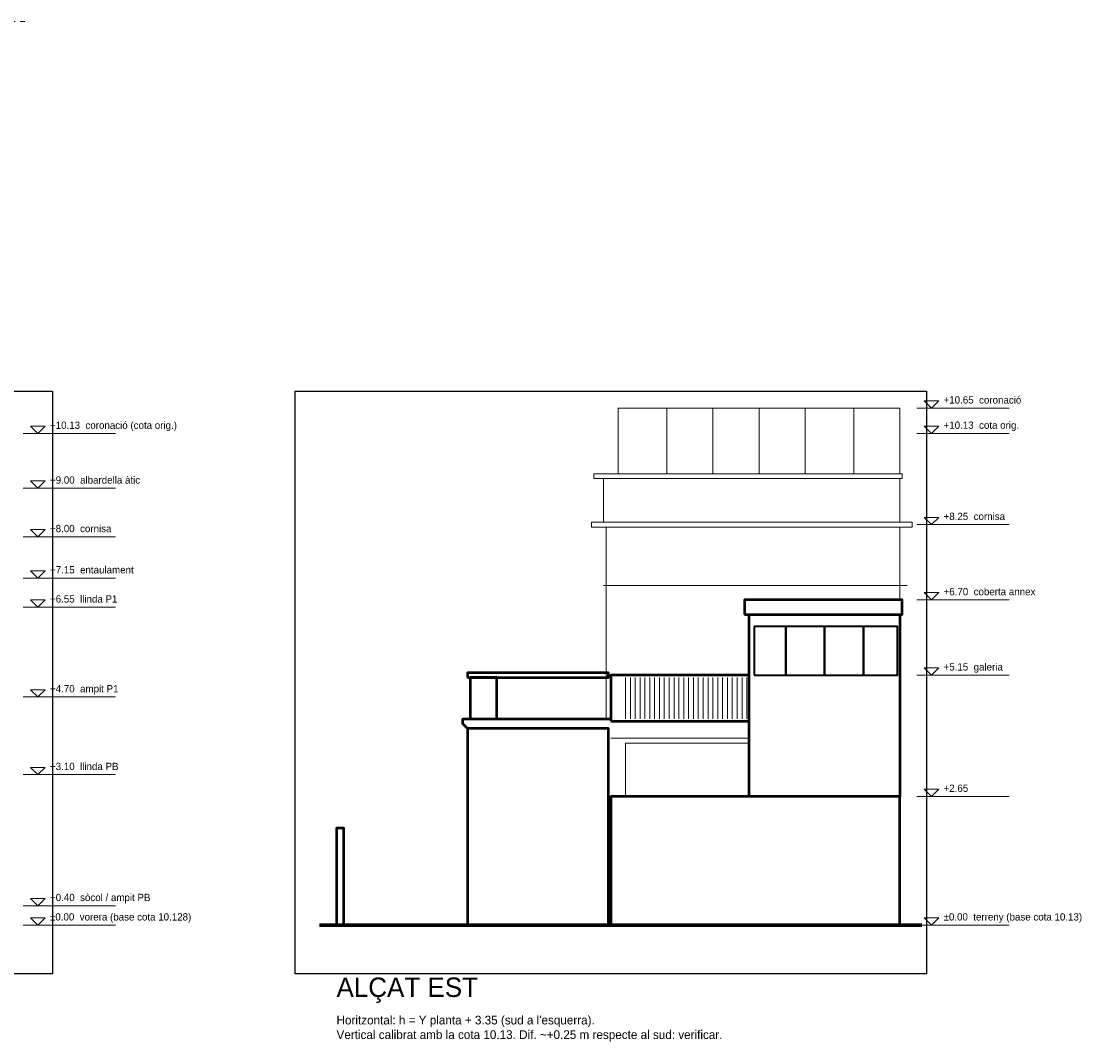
# Model space of a CAD drawing. Header units: metres. Extents: x -31 to 25.9, y -59.6 to 3.
# Tile 53 of 53: x 3.9 to 25.9, y -24.4 to -3.4. Entities that reach past the tile are written whole.
import ezdxf
from ezdxf.enums import TextEntityAlignment as Align

# ---------------------------------------------------------------- set-up
doc = ezdxf.new("R2010")
doc.units = ezdxf.units.M
doc.linetypes.add('Aligning Line', pattern=[0.00635, 0.003175, -0.003175])
for name, color, linetype, lineweight in [('A-ALCAT-CONTORN', 7, 'Continuous', 50), ('A-ALCAT-COTES', 1, 'Continuous', 18), ('A-ALCAT-FONS', 9, 'Continuous', 9), ('A-ALCAT-JUNTES', 8, 'Continuous', 9), ('A-ALCAT-MOTLLURES', 3, 'Continuous', 18), ('A-ALCAT-OBERTURES', 4, 'Continuous', 35), ('A-ALCAT-TERRENY', 7, 'Continuous', 70), ('A-ALCAT-TEXT', 7, 'Continuous', 18)]:
    doc.layers.add(name, color=color, linetype=linetype, lineweight=lineweight)
doc.layers.add('A-ALCAT-REF-IMATGE', color=8, linetype='Continuous', plot=False)
doc.layers.add('G-ANNO-SYMB', color=7, linetype='Aligning Line', lineweight=9, true_color=0xc2007f00)
picture_1 = doc.add_image_def('image1.png', size_in_pixel=(1650, 1200))
picture_2 = doc.add_image_def('image3.png', size_in_pixel=(1300, 1200))

msp = doc.modelspace()

# ---------------------------------------------------------------- linework, layer by layer
at = {"layer": 'A-ALCAT-CONTORN'}
for points in [[(18.75, -15.6), (22, -15.6), (22, -15.3), (18.75, -15.3)], [(13.05, -16.9), (15.95, -16.9), (15.95, -16.8), (13.05, -16.8)], [(13.1, -17.75), (13.65, -17.75), (13.65, -16.9), (13.1, -16.9)], [(16, -17.8), (18.85, -17.8), (18.85, -16.85), (16, -16.85)], [(13.05, -22), (15.95, -22), (15.95, -17.95), (13.05, -17.95)], [(16, -22), (21.95, -22), (21.95, -19.35), (16, -19.35)], [(10.35, -22), (10.5, -22), (10.5, -20), (10.35, -20)]]:
    msp.add_lwpolyline(points, close=True, dxfattribs=at)
for points in [[(18.85, -19.35), (18.85, -15.6), (21.95, -15.6), (21.95, -19.35)], [(13.05, -17.95), (12.95, -17.85), (12.95, -17.75), (16, -17.75)]]:
    msp.add_lwpolyline(points, dxfattribs=at)
at = {"layer": 'A-ALCAT-COTES'}
for p, q in [((22.3, -11.35), (24.2, -11.35)), ((3.9, -11.872), (5.8, -11.872)), ((22.3, -11.87), (24.2, -11.87)), ((3.9, -13), (5.8, -13)), ((22.3, -13.75), (24.2, -13.75)), ((3.9, -14), (5.8, -14)), ((3.9, -14.85), (5.8, -14.85)), ((22.3, -15.3), (24.2, -15.3)), ((3.9, -15.45), (5.8, -15.45)), ((22.3, -16.85), (24.2, -16.85)), ((3.9, -17.3), (5.8, -17.3)), ((3.9, -18.9), (5.8, -18.9)), ((22.3, -19.35), (24.2, -19.35)), ((3.9, -21.6), (5.8, -21.6)), ((3.9, -22), (5.8, -22)), ((22.3, -22), (24.2, -22))]:
    msp.add_line(p, q, dxfattribs=at)
for points in [[(22.6, -11.35), (22.75, -11.2), (22.45, -11.2)], [(4.2, -11.872), (4.35, -11.722), (4.05, -11.722)], [(22.6, -11.87), (22.75, -11.72), (22.45, -11.72)], [(4.2, -13), (4.35, -12.85), (4.05, -12.85)], [(22.6, -13.75), (22.75, -13.6), (22.45, -13.6)], [(4.2, -14), (4.35, -13.85), (4.05, -13.85)], [(4.2, -14.85), (4.35, -14.7), (4.05, -14.7)], [(22.6, -15.3), (22.75, -15.15), (22.45, -15.15)], [(4.2, -15.45), (4.35, -15.3), (4.05, -15.3)], [(22.6, -16.85), (22.75, -16.7), (22.45, -16.7)], [(4.2, -17.3), (4.35, -17.15), (4.05, -17.15)], [(4.2, -18.9), (4.35, -18.75), (4.05, -18.75)], [(22.6, -19.35), (22.75, -19.2), (22.45, -19.2)], [(4.2, -21.6), (4.35, -21.45), (4.05, -21.45)], [(4.2, -22), (4.35, -21.85), (4.05, -21.85)], [(22.6, -22), (22.75, -21.85), (22.45, -21.85)]]:
    msp.add_lwpolyline(points, close=True, dxfattribs=at)
at = {"layer": 'A-ALCAT-FONS'}
for p, q in [((17.15, -12.7), (17.15, -11.35)), ((18.1, -12.7), (18.1, -11.35)), ((19.05, -12.7), (19.05, -11.35)), ((20, -12.7), (20, -11.35)), ((21, -12.7), (21, -11.35)), ((15.85, -13.8), (22.1, -13.8)), ((15.9, -17.75), (15.9, -13.8)), ((21.95, -15.3), (21.95, -13.8)), ((15.85, -15), (22.1, -15))]:
    msp.add_line(p, q, dxfattribs=at)
for points in [[(16.15, -12.7), (21.95, -12.7), (21.95, -11.35), (16.15, -11.35)], [(15.65, -12.8), (22, -12.8), (22, -12.7), (15.65, -12.7)], [(15.85, -13.7), (21.95, -13.7), (21.95, -12.8), (15.85, -12.8)], [(15.6, -13.8), (22.2, -13.8), (22.2, -13.7), (15.6, -13.7)]]:
    msp.add_lwpolyline(points, close=True, dxfattribs=at)
at = {"layer": 'A-ALCAT-JUNTES'}
for p, q in [((16.3, -17.75), (16.3, -16.9)), ((16.4, -17.75), (16.4, -16.9)), ((16.5, -17.75), (16.5, -16.9)), ((16.6, -17.75), (16.6, -16.9)), ((16.7, -17.75), (16.7, -16.9)), ((16.8, -17.75), (16.8, -16.9)), ((16.9, -17.75), (16.9, -16.9)), ((17, -17.75), (17, -16.9)), ((17.1, -17.75), (17.1, -16.9)), ((17.2, -17.75), (17.2, -16.9)), ((17.3, -17.75), (17.3, -16.9)), ((17.4, -17.75), (17.4, -16.9)), ((17.5, -17.75), (17.5, -16.9)), ((17.6, -17.75), (17.6, -16.9)), ((17.7, -17.75), (17.7, -16.9)), ((17.8, -17.75), (17.8, -16.9)), ((17.9, -17.75), (17.9, -16.9)), ((18, -17.75), (18, -16.9)), ((18.1, -17.75), (18.1, -16.9)), ((18.2, -17.75), (18.2, -16.9)), ((18.3, -17.75), (18.3, -16.9)), ((18.4, -17.75), (18.4, -16.9)), ((18.5, -17.75), (18.5, -16.9)), ((18.6, -17.75), (18.6, -16.9)), ((18.7, -17.75), (18.7, -16.9)), ((18.8, -17.75), (18.8, -16.9))]:
    msp.add_line(p, q, dxfattribs=at)
at = {"layer": 'A-ALCAT-MOTLLURES'}
msp.add_line((16, -18.15), (18.85, -18.15), dxfattribs=at)
msp.add_lwpolyline([(16.3, -19.35), (18.85, -19.35), (18.85, -18.25), (16.3, -18.25)], close=True, dxfattribs=at)
at = {"layer": 'A-ALCAT-OBERTURES'}
for points in [[(18.95, -16.85), (19.6, -16.85), (19.6, -15.85), (18.95, -15.85)], [(19.6, -16.85), (20.4, -16.85), (20.4, -15.85), (19.6, -15.85)], [(20.4, -16.85), (21.2, -16.85), (21.2, -15.85), (20.4, -15.85)], [(21.2, -16.85), (21.9, -16.85), (21.9, -15.85), (21.2, -15.85)]]:
    msp.add_lwpolyline(points, close=True, dxfattribs=at)
at = {"layer": 'A-ALCAT-TERRENY'}
msp.add_line((10, -22), (22.4, -22), dxfattribs=at)
at = {"layer": 'G-ANNO-SYMB'}
msp.add_line((3.933, -3.382), (-11.663, -3.382), dxfattribs=at)

# ---------------------------------------------------------------- texts
at = {"layer": 'A-ALCAT-COTES'}
for s, p in [('+10.65  coronació', (22.85, -11.3)), ('+10.13  coronació (cota orig.)', (4.45, -11.822)), ('+10.13  cota orig.', (22.85, -11.82)), ('+9.00  albardella àtic', (4.45, -12.95)), ('+8.25  cornisa', (22.85, -13.7)), ('+8.00  cornisa', (4.45, -13.95)), ('+7.15  entaulament', (4.45, -14.8)), ('+6.55  llinda P1', (4.45, -15.4)), ('+6.70  coberta annex', (22.85, -15.25)), ('+5.15  galeria', (22.85, -16.8)), ('+4.70  ampit P1', (4.45, -17.25)), ('+3.10  llinda PB', (4.45, -18.85)), ('+2.65  ', (22.85, -19.3)), ('+0.40  sòcol / ampit PB', (4.45, -21.55)), ('±0.00  vorera (base cota 10.128)', (4.45, -21.95)), ('±0.00  terreny (base cota 10.13)', (22.85, -21.95))]:
    msp.add_text(s, height=0.15, dxfattribs=at).set_placement(p, align=Align.BOTTOM_LEFT)
at = {"layer": 'A-ALCAT-TEXT'}
for s, height, p in [('ALÇAT EST', 0.4, (10.35, -23.6)), ("Horitzontal: h = Y planta + 3.35 (sud a l'esquerra).", 0.18, (10.35, -24.1)), ('Vertical calibrat amb la cota 10.13. Dif. ~+0.25 m respecte al sud: verificar.', 0.18, (10.35, -24.4))]:
    msp.add_text(s, height=height, dxfattribs=at).set_placement(p, align=Align.BOTTOM_LEFT)

# ---------------------------------------------------------------- pictures from other files: only their frames are drawn
at = {"layer": 'A-ALCAT-REF-IMATGE'}
image = msp.add_image(picture_1, insert=(-12, -23), size_in_units=(16.5, 12), dxfattribs=at)
image = msp.add_image(picture_2, insert=(9.5, -23), size_in_units=(13, 12), dxfattribs=at)

doc.saveas('drawing.dxf')
